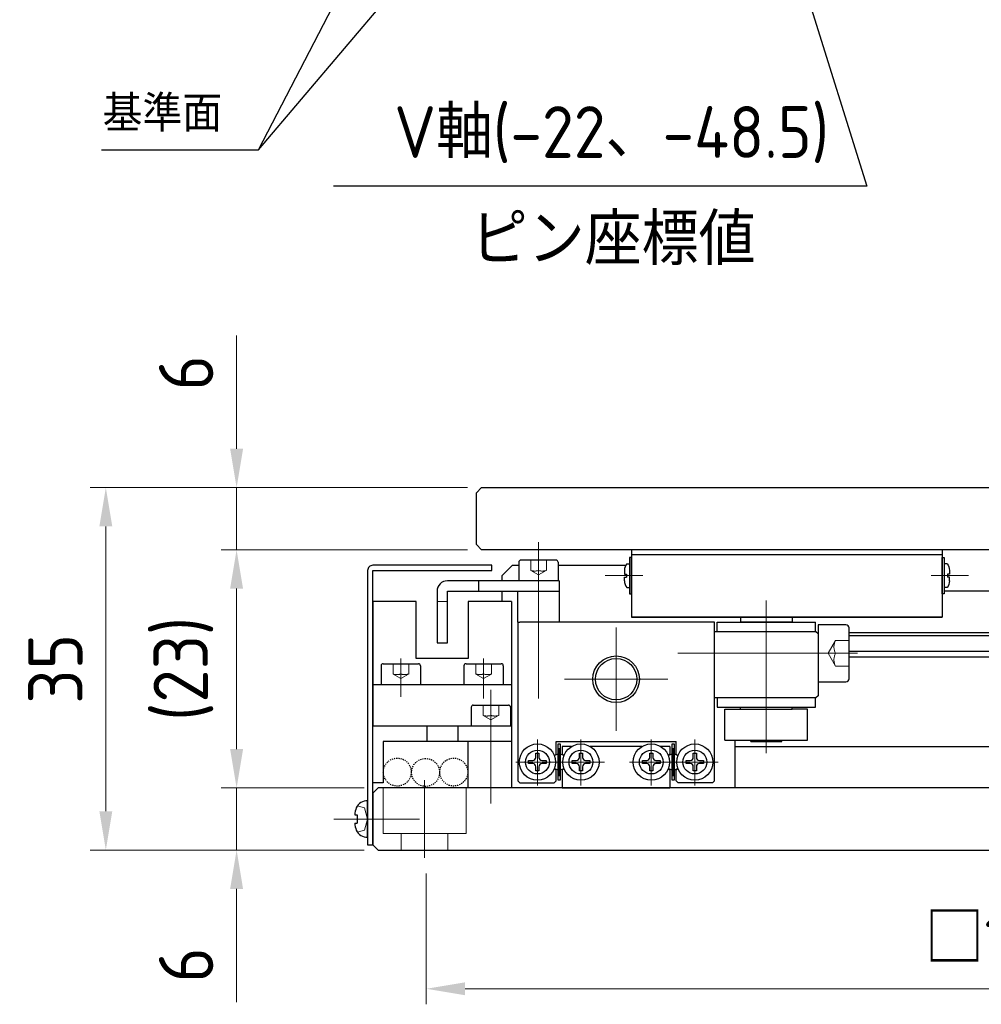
# Model space of a CAD drawing. Header units: millimetres. Extents: x 8675 to 9213, y 1906 to 2282.
# Tile 2 of 8: x 8838 to 8931, y 1906 to 2001. Entities that reach past the tile are written whole.
import ezdxf

# ---------------------------------------------------------------- set-up
doc = ezdxf.new("R2010")
doc.units = ezdxf.units.MM
doc.header["$LTSCALE"] = 0.8
for name, pattern in [('ACANSTGB', [0.354331, 0.15748, -0.03937, 0.03937, -0.03937, 0.03937, -0.03937]), ('GEN3', [6.25, 5, -1.25]), ('GEN7', [13.75, 10, -1.25, 1.25, -1.25])]:
    doc.linetypes.add(name, pattern=pattern)
doc.layers.get('0').update_dxf_attribs({"lineweight": 30})
for name, color, linetype, lineweight in [('3', 6, 'GEN3', 15), ('5', 3, 'Continuous', 15), ('6', 2, 'Continuous', 15), ('7', 4, 'GEN7', 15), ('AM_5', 3, 'Continuous', 25)]:
    doc.layers.add(name, color=color, linetype=linetype, lineweight=lineweight)
doc.styles.add('ACISOTS', font='isocp.shx', dxfattribs={"height": 1, "bigfont": 'extfont.shx'})
doc.styles.get("Standard").update_dxf_attribs({"font": 'ISOCP.SHX', "bigfont": 'EXTFONT.SHX'})
doc.dimstyles.new('AM_ISO$0', dxfattribs={"dimtxt": 3.5, "dimasz": 2.5, "dimexe": 1, "dimexo": 1, "dimgap": 1.5, "dimtad": 1, "dimdsep": 46, "dimtxsty": 'STANDARD', "dimcen": 0, "dimclrd": 256, "dimclre": 256, "dimclrt": 2, "dimadec": 0, "dimazin": 2, "dimtp": 0.1, "dimtm": 0.1, "dimtfac": 0.71, "dimtdec": 3, "dimtmove": 0, "dimatfit": 3, "dimfxl": 1, "dimlwd": -1, "dimlwe": -1, "dimarcsym": 0})
doc.dimstyles.new('GEN-ISO', dxfattribs={"dimtxt": 3.2, "dimasz": 2.5, "dimexe": 1, "dimexo": 0.5, "dimgap": 1, "dimtad": 1, "dimdec": 3, "dimdsep": 46, "dimtxsty": 'STANDARD', "dimblk1": 'OPEN', "dimblk2": 'OPEN', "dimsah": 1, "dimcen": 0, "dimclrd": 256, "dimclre": 256, "dimclrt": 2, "dimadec": 0, "dimazin": 0, "dimtp": 0.1, "dimtm": 0.1, "dimtfac": 0.71, "dimtdec": 3, "dimtmove": 0, "dimatfit": 3, "dimldrblk": 'OPEN', "dimfxl": 1, "dimtzin": 0, "dimarcsym": 0})

# ---------------------------------------------------------------- blocks, each defined once
blk = doc.blocks.new('*D320')
at = {"layer": '5', "transparency": 16777216}
for p, q in [((8858.726, 1959.536), (8858.726, 1970.461)), ((8881.043, 1955.786), (8857.226, 1955.786)), ((8858.726, 1949.786), (8858.726, 1955.786)), ((8881.043, 1949.786), (8857.226, 1949.786)), ((8858.726, 1946.036), (8858.726, 1942.286))]:
    blk.add_line(p, q, dxfattribs=at)
for points in [[(8858.101, 1959.536), (8859.351, 1959.536), (8858.726, 1955.786)], [(8858.101, 1946.036), (8859.351, 1946.036), (8858.726, 1949.786)]]:
    blk.add_solid(points, dxfattribs=at)
at = {"layer": 'DEFPOINTS', "color": 0, "transparency": 16777216}
for p in [(8882.543, 1955.786), (8858.726, 1949.786), (8882.543, 1949.786)]:
    blk.add_point(p, dxfattribs=at)
at = {"layer": '5', "color": 2, "transparency": 16777216, "insert": (8853.851, 1966.873), "char_height": 5.25, "attachment_point": 5, "rotation": 90}
blk.add_mtext('6', dxfattribs=at)
blk = doc.blocks.new('*D321')
at = {"layer": '5', "transparency": 16777216}
for p, q in [((8881.043, 1949.786), (8857.226, 1949.786)), ((8858.726, 1946.036), (8858.726, 1930.536)), ((8871.043, 1926.786), (8857.226, 1926.786))]:
    blk.add_line(p, q, dxfattribs=at)
for points in [[(8858.101, 1946.036), (8859.351, 1946.036), (8858.726, 1949.786)], [(8858.101, 1930.536), (8859.351, 1930.536), (8858.726, 1926.786)]]:
    blk.add_solid(points, dxfattribs=at)
at = {"layer": 'DEFPOINTS', "color": 0, "transparency": 16777216}
for p in [(8882.543, 1949.786), (8858.726, 1926.786), (8872.543, 1926.786)]:
    blk.add_point(p, dxfattribs=at)
at = {"layer": '5', "color": 2, "transparency": 16777216, "insert": (8853.588, 1938.286), "char_height": 5.25, "attachment_point": 5, "rotation": 90}
blk.add_mtext('(23)', dxfattribs=at)
blk = doc.blocks.new('*D322')
at = {"layer": '5', "transparency": 16777216}
for p, q in [((8858.726, 1930.536), (8858.726, 1934.286)), ((8871.043, 1926.786), (8857.226, 1926.786)), ((8858.726, 1926.786), (8858.726, 1920.786)), ((8871.043, 1920.786), (8857.226, 1920.786)), ((8858.726, 1917.036), (8858.726, 1906.111))]:
    blk.add_line(p, q, dxfattribs=at)
for points in [[(8858.101, 1930.536), (8859.351, 1930.536), (8858.726, 1926.786)], [(8858.101, 1917.036), (8859.351, 1917.036), (8858.726, 1920.786)]]:
    blk.add_solid(points, dxfattribs=at)
at = {"layer": 'DEFPOINTS', "color": 0, "transparency": 16777216}
for p in [(8872.543, 1926.786), (8858.726, 1920.786), (8872.543, 1920.786)]:
    blk.add_point(p, dxfattribs=at)
at = {"layer": '5', "color": 2, "transparency": 16777216, "insert": (8853.851, 1909.699), "char_height": 5.25, "attachment_point": 5, "rotation": 90}
blk.add_mtext('6', dxfattribs=at)
blk = doc.blocks.new('*D323')
at = {"layer": '5', "transparency": 16777216}
for p, q in [((8881.043, 1955.786), (8844.594, 1955.786)), ((8846.094, 1952.036), (8846.094, 1924.536)), ((8871.043, 1920.786), (8844.594, 1920.786))]:
    blk.add_line(p, q, dxfattribs=at)
for points in [[(8845.469, 1952.036), (8846.719, 1952.036), (8846.094, 1955.786)], [(8845.469, 1924.536), (8846.719, 1924.536), (8846.094, 1920.786)]]:
    blk.add_solid(points, dxfattribs=at)
at = {"layer": 'DEFPOINTS', "color": 0, "transparency": 16777216}
for p in [(8882.543, 1955.786), (8846.094, 1920.786), (8872.543, 1920.786)]:
    blk.add_point(p, dxfattribs=at)
at = {"layer": '5', "color": 2, "transparency": 16777216, "insert": (8841.219, 1938.286), "char_height": 5.25, "attachment_point": 5, "rotation": 90}
blk.add_mtext('35', dxfattribs=at)
blk = doc.blocks.new('*D324')
at = {"layer": '5', "transparency": 16777216}
for p, q in [((8877.043, 1918.517), (8877.043, 1905.894)), ((8987.043, 1918.536), (8987.043, 1905.894)), ((8880.793, 1907.394), (8983.293, 1907.394))]:
    blk.add_line(p, q, dxfattribs=at)
for points in [[(8880.793, 1908.019), (8880.793, 1906.769), (8877.043, 1907.394)], [(8983.293, 1908.019), (8983.293, 1906.769), (8987.043, 1907.394)]]:
    blk.add_solid(points, dxfattribs=at)
at = {"layer": 'DEFPOINTS', "color": 0, "transparency": 16777216}
for p in [(8877.043, 1920.017), (8987.043, 1920.036), (8987.043, 1907.394)]:
    blk.add_point(p, dxfattribs=at)
at = {"layer": '5', "color": 2, "transparency": 16777216, "insert": (8932.043, 1912.269), "char_height": 5.25, "attachment_point": 5}
blk.add_mtext('□110', dxfattribs=at)
blk = doc.blocks.new('mabeko sokumenn')
for p, q in [((-0.465, 1.144), (-0.2, 1.144)), ((-0.7, 0.5), (-0.7, 0.15)), ((-0.7, 0.15), (-0.497, 0.15)), ((-0.497, 0.15), (-0.497, -0.15)), ((-0.7, -0.5), (-0.7, -0.15)), ((-0.697, -0.15), (-0.497, -0.15)), ((-0.465, -1.144), (-0.2, -1.144))]:
    blk.add_line(p, q)
blk.add_lwpolyline([(-0.2, -1.75), (0, -1.75), (0, 1.75), (-0.2, 1.75)], close=True)
for centre, start, end in [((0.3, 0.5), 139.89691, 180), ((0.3, -0.5), 180, 220.10309)]:
    blk.add_arc(centre, 1, start, end)
blk = doc.blocks.new('_OPEN')
at = {"color": 0, "linetype": 'ByBlock'}
for p, q in [((-1, 0.167), (0, 0)), ((0, 0), (-1, -0.167)), ((0, 0), (-1, 0))]:
    blk.add_line(p, q, dxfattribs=at)
blk = doc.blocks.new('*S300')
at = {"layer": 'AM_5'}
for p, q in [((223.55, 1756.602), (236.006, 1771.312)), ((208.383, 1756.602), (223.55, 1756.602))]:
    blk.add_line(p, q, dxfattribs=at)
at = {"layer": 'AM_5', "linetype": 'Continuous'}
blk.add_trace([(236.357, 1771.014), (235.654, 1771.61), (238.268, 1773.983)], dxfattribs=at)
at = {"layer": 'AM_5', "color": 2, "insert": (220.05, 1758.352), "char_height": 3.5, "attachment_point": 9, "style": 'ACISOTS'}
blk.add_mtext('基準面', dxfattribs=at)
blk = doc.blocks.new('*S301')
at = {"layer": 'AM_5'}
for p, q in [((223.55, 1756.602), (236.006, 1771.312)), ((208.383, 1756.602), (223.55, 1756.602))]:
    blk.add_line(p, q, dxfattribs=at)
at = {"layer": 'AM_5', "linetype": 'Continuous'}
blk.add_trace([(236.357, 1771.014), (235.654, 1771.61), (238.268, 1773.983)], dxfattribs=at)
at = {"layer": 'AM_5', "color": 2, "insert": (220.05, 1758.352), "char_height": 3.5, "attachment_point": 9, "style": 'ACISOTS'}
blk.add_mtext('基準面', dxfattribs=at)
blk = doc.blocks.new('*S302')
at = {"layer": 'AM_5'}
for p, q in [((223.55, 1756.602), (236.006, 1771.312)), ((208.383, 1756.602), (223.55, 1756.602))]:
    blk.add_line(p, q, dxfattribs=at)
at = {"layer": 'AM_5', "linetype": 'Continuous'}
blk.add_trace([(236.357, 1771.014), (235.654, 1771.61), (238.268, 1773.983)], dxfattribs=at)
at = {"layer": 'AM_5', "color": 2, "insert": (220.05, 1758.352), "char_height": 3.5, "attachment_point": 9, "style": 'ACISOTS'}
blk.add_mtext('基準面', dxfattribs=at)
blk = doc.blocks.new('*S303')
at = {"layer": 'AM_5'}
for p, q in [((223.55, 1756.602), (232.992, 1774.835)), ((220.05, 1756.602), (223.55, 1756.602))]:
    blk.add_line(p, q, dxfattribs=at)
at = {"layer": 'AM_5', "linetype": 'Continuous'}
blk.add_trace([(233.401, 1774.623), (232.583, 1775.047), (234.602, 1777.943)], dxfattribs=at)

msp = doc.modelspace()

# ---------------------------------------------------------------- linework, layer by layer
for p, q in [((8882.385, 1955.786), (8881.885, 1955.286)), ((8882.385, 1955.786), (8981.385, 1955.786)), ((8881.885, 1950.286), (8881.885, 1955.286)), ((8882.385, 1949.786), (8881.885, 1950.286)), ((8981.385, 1949.786), (8882.385, 1949.786)), ((8896.885, 1949.786), (8896.885, 1943.286)), ((8926.885, 1949.286), (8896.885, 1949.286)), ((8926.885, 1949.786), (8926.885, 1943.286)), ((8883.385, 1948.286), (8871.885, 1948.286)), ((8883.385, 1947.786), (8883.385, 1948.286)), ((8885.385, 1948.286), (8884.385, 1947.286)), ((8885.385, 1948.286), (8885.985, 1948.286)), ((8885.985, 1948.586), (8885.985, 1946.786)), ((8889.585, 1948.786), (8886.185, 1948.786)), ((8889.785, 1948.586), (8889.785, 1946.786)), ((8889.785, 1948.286), (8896.319, 1948.286)), ((8926.885, 1948.986), (8926.885, 1943.786)), ((8871.385, 1947.786), (8871.385, 1921.286)), ((8871.885, 1921.286), (8871.885, 1947.786)), ((8871.885, 1947.786), (8883.385, 1947.786)), ((8884.385, 1946.786), (8884.385, 1947.286)), ((8889.885, 1946.786), (8879.085, 1946.786)), ((8882.085, 1946.786), (8882.085, 1945.786)), ((8889.885, 1946.786), (8889.885, 1945.786)), ((8878.085, 1945.786), (8878.085, 1940.786)), ((8879.085, 1940.786), (8879.085, 1945.786)), ((8879.085, 1945.786), (8885.885, 1945.786)), ((8884.385, 1944.786), (8884.385, 1945.786)), ((8885.885, 1945.786), (8886.635, 1945.786)), ((8885.885, 1942.786), (8885.885, 1945.786)), ((8885.885, 1945.786), (8889.885, 1945.786)), ((8889.885, 1945.786), (8889.885, 1942.786)), ((8936.685, 1945.786), (8927.085, 1945.786)), ((8885.285, 1944.786), (8885.285, 1932.786)), ((8926.885, 1944.286), (8926.885, 1943.786)), ((8885.885, 1942.786), (8885.885, 1927.486)), ((8885.885, 1942.786), (8885.885, 1937.286)), ((8885.885, 1942.786), (8886.085, 1942.786)), ((8904.885, 1942.786), (8886.085, 1942.786)), ((8926.885, 1943.286), (8896.885, 1943.286)), ((8896.885, 1943.286), (8926.885, 1943.286)), ((8904.885, 1927.486), (8904.885, 1942.786)), ((8905.135, 1942.786), (8914.635, 1942.786)), ((8905.135, 1941.886), (8905.135, 1942.786)), ((8907.385, 1943.286), (8907.385, 1942.786)), ((8912.385, 1942.786), (8907.385, 1942.786)), ((8912.385, 1943.286), (8912.385, 1942.786)), ((8914.635, 1941.886), (8914.635, 1942.786)), ((8914.885, 1942.536), (8914.885, 1937.036)), ((8917.585, 1942.536), (8914.885, 1942.536)), ((8904.885, 1941.886), (8914.685, 1941.886)), ((8914.685, 1941.886), (8914.885, 1941.686)), ((8914.885, 1941.686), (8914.885, 1935.686)), ((8917.885, 1937.336), (8917.885, 1942.236)), ((8917.885, 1941.786), (8945.885, 1941.786)), ((8878.085, 1940.786), (8879.085, 1940.786)), ((8945.885, 1941.486), (8917.885, 1941.486)), ((8917.885, 1939.986), (8945.885, 1939.986)), ((8872.885, 1938.786), (8876.285, 1938.786)), ((8880.885, 1938.786), (8884.285, 1938.786)), ((8945.885, 1939.406), (8917.885, 1939.406)), ((8872.685, 1938.586), (8872.685, 1936.786)), ((8876.485, 1938.586), (8876.485, 1936.786)), ((8880.685, 1938.586), (8880.685, 1936.786)), ((8884.485, 1938.586), (8884.485, 1936.786)), ((8914.885, 1937.036), (8917.585, 1937.036)), ((8914.685, 1935.486), (8904.885, 1935.486)), ((8905.135, 1935.486), (8905.135, 1934.586)), ((8914.635, 1934.586), (8914.635, 1935.486)), ((8914.885, 1935.686), (8914.685, 1935.486)), ((8881.385, 1934.586), (8881.385, 1932.786)), ((8881.585, 1934.786), (8884.985, 1934.786)), ((8885.185, 1934.586), (8885.185, 1932.786)), ((8905.135, 1934.586), (8914.635, 1934.586)), ((8905.885, 1934.386), (8912.385, 1934.386)), ((8905.885, 1931.386), (8905.885, 1934.386)), ((8907.385, 1934.586), (8912.385, 1934.586)), ((8907.385, 1934.386), (8907.385, 1934.586)), ((8912.385, 1934.386), (8912.385, 1934.586)), ((8913.885, 1934.386), (8912.385, 1934.386)), ((8913.885, 1931.386), (8913.885, 1934.386)), ((8871.885, 1932.786), (8885.285, 1932.786)), ((8871.885, 1927.286), (8871.885, 1932.786)), ((8871.885, 1932.786), (8885.285, 1932.786)), ((8885.285, 1932.786), (8885.285, 1926.786)), ((8885.278, 1931.286), (8872.885, 1931.286)), ((8872.885, 1931.286), (8872.885, 1927.286)), ((8881.085, 1926.786), (8881.085, 1931.286)), ((8889.585, 1930.058), (8889.585, 1931.286)), ((8889.585, 1931.286), (8901.185, 1931.286)), ((8889.785, 1927.536), (8889.785, 1931.036)), ((8889.785, 1931.036), (8889.985, 1931.036)), ((8889.985, 1931.036), (8889.985, 1927.536)), ((8900.785, 1927.536), (8900.785, 1931.036)), ((8900.785, 1931.036), (8900.985, 1931.036)), ((8900.985, 1931.036), (8900.985, 1927.536)), ((8901.185, 1930.058), (8901.185, 1931.286)), ((8905.885, 1931.386), (8913.885, 1931.386)), ((8906.885, 1930.786), (8906.885, 1931.386)), ((8908.385, 1931.286), (8908.385, 1931.386)), ((8908.385, 1931.286), (8911.385, 1931.286)), ((8911.385, 1931.286), (8911.385, 1931.386)), ((8887.635, 1930.136), (8887.785, 1930.136)), ((8887.635, 1929.734), (8887.635, 1930.136)), ((8887.635, 1930.136), (8887.785, 1930.136)), ((8887.635, 1929.734), (8887.635, 1930.136)), ((8887.635, 1930.136), (8887.785, 1930.136)), ((8887.635, 1929.734), (8887.635, 1930.136)), ((8887.635, 1930.136), (8887.785, 1930.136)), ((8887.635, 1929.734), (8887.635, 1930.136)), ((8887.785, 1930.136), (8887.933, 1930.136)), ((8887.785, 1930.136), (8887.933, 1930.136)), ((8887.785, 1930.136), (8887.933, 1930.136)), ((8887.785, 1930.136), (8887.933, 1930.136)), ((8887.933, 1930.136), (8887.933, 1929.736)), ((8887.933, 1930.136), (8887.933, 1929.736)), ((8887.933, 1930.136), (8887.933, 1929.736)), ((8887.933, 1930.136), (8887.933, 1929.736)), ((8890.185, 1930.786), (8890.185, 1930.072)), ((8891.084, 1930.786), (8890.185, 1930.786)), ((8891.835, 1930.136), (8891.985, 1930.136)), ((8891.835, 1929.734), (8891.835, 1930.136)), ((8891.835, 1930.136), (8891.985, 1930.136)), ((8891.835, 1929.734), (8891.835, 1930.136)), ((8891.835, 1930.136), (8891.985, 1930.136)), ((8891.835, 1929.734), (8891.835, 1930.136)), ((8891.835, 1930.136), (8891.985, 1930.136)), ((8891.835, 1929.734), (8891.835, 1930.136)), ((8891.985, 1930.136), (8892.133, 1930.136)), ((8891.985, 1930.136), (8892.133, 1930.136)), ((8891.985, 1930.136), (8892.133, 1930.136)), ((8891.985, 1930.136), (8892.133, 1930.136)), ((8892.133, 1930.136), (8892.133, 1929.736)), ((8892.133, 1930.136), (8892.133, 1929.736)), ((8892.133, 1930.136), (8892.133, 1929.736)), ((8892.133, 1930.136), (8892.133, 1929.736)), ((8897.884, 1930.786), (8892.886, 1930.786)), ((8898.635, 1930.136), (8898.785, 1930.136)), ((8898.635, 1929.734), (8898.635, 1930.136)), ((8898.635, 1930.136), (8898.785, 1930.136)), ((8898.635, 1929.734), (8898.635, 1930.136)), ((8898.635, 1930.136), (8898.785, 1930.136)), ((8898.635, 1929.734), (8898.635, 1930.136)), ((8898.635, 1930.136), (8898.785, 1930.136)), ((8898.635, 1929.734), (8898.635, 1930.136)), ((8898.785, 1930.136), (8898.933, 1930.136)), ((8898.785, 1930.136), (8898.933, 1930.136)), ((8898.785, 1930.136), (8898.933, 1930.136)), ((8898.785, 1930.136), (8898.933, 1930.136)), ((8898.933, 1930.136), (8898.933, 1929.736)), ((8898.933, 1930.136), (8898.933, 1929.736)), ((8898.933, 1930.136), (8898.933, 1929.736)), ((8898.933, 1930.136), (8898.933, 1929.736)), ((8900.585, 1930.786), (8899.686, 1930.786)), ((8900.585, 1930.786), (8900.585, 1930.072)), ((8902.835, 1930.136), (8902.985, 1930.136)), ((8902.835, 1929.734), (8902.835, 1930.136)), ((8902.835, 1930.136), (8902.985, 1930.136)), ((8902.835, 1929.734), (8902.835, 1930.136)), ((8902.835, 1930.136), (8902.985, 1930.136)), ((8902.835, 1929.734), (8902.835, 1930.136)), ((8902.835, 1930.136), (8902.985, 1930.136)), ((8902.835, 1929.734), (8902.835, 1930.136)), ((8902.985, 1930.136), (8903.133, 1930.136)), ((8902.985, 1930.136), (8903.133, 1930.136)), ((8902.985, 1930.136), (8903.133, 1930.136)), ((8902.985, 1930.136), (8903.133, 1930.136)), ((8903.133, 1930.136), (8903.133, 1929.736)), ((8903.133, 1930.136), (8903.133, 1929.736)), ((8903.133, 1930.136), (8903.133, 1929.736)), ((8903.133, 1930.136), (8903.133, 1929.736)), ((8906.885, 1930.786), (8956.885, 1930.786)), ((8906.885, 1926.786), (8906.885, 1930.786)), ((8886.935, 1929.286), (8886.935, 1929.434)), ((8886.935, 1929.434), (8887.335, 1929.434)), ((8886.935, 1929.286), (8886.935, 1929.434)), ((8886.935, 1929.434), (8887.335, 1929.434)), ((8886.935, 1929.286), (8886.935, 1929.434)), ((8886.935, 1929.434), (8887.335, 1929.434)), ((8886.935, 1929.286), (8886.935, 1929.434)), ((8886.935, 1929.434), (8887.335, 1929.434)), ((8886.935, 1929.136), (8886.935, 1929.286)), ((8886.935, 1929.136), (8886.935, 1929.286)), ((8886.935, 1929.136), (8886.935, 1929.286)), ((8886.935, 1929.136), (8886.935, 1929.286)), ((8887.336, 1929.136), (8886.935, 1929.136)), ((8887.336, 1929.136), (8886.935, 1929.136)), ((8887.336, 1929.136), (8886.935, 1929.136)), ((8887.336, 1929.136), (8886.935, 1929.136)), ((8888.233, 1929.436), (8888.635, 1929.436)), ((8888.233, 1929.436), (8888.635, 1929.436)), ((8888.233, 1929.436), (8888.635, 1929.436)), ((8888.233, 1929.436), (8888.635, 1929.436)), ((8888.635, 1929.138), (8888.235, 1929.138)), ((8888.635, 1929.138), (8888.235, 1929.138)), ((8888.635, 1929.138), (8888.235, 1929.138)), ((8888.635, 1929.138), (8888.235, 1929.138)), ((8888.635, 1929.436), (8888.635, 1929.286)), ((8888.635, 1929.436), (8888.635, 1929.286)), ((8888.635, 1929.436), (8888.635, 1929.286)), ((8888.635, 1929.436), (8888.635, 1929.286)), ((8888.635, 1929.286), (8888.635, 1929.138)), ((8888.635, 1929.286), (8888.635, 1929.138)), ((8888.635, 1929.286), (8888.635, 1929.138)), ((8888.635, 1929.286), (8888.635, 1929.138)), ((8889.585, 1930.058), (8889.424, 1929.898)), ((8890.185, 1930.072), (8890.349, 1929.908)), ((8891.135, 1929.286), (8891.135, 1929.434)), ((8891.135, 1929.434), (8891.535, 1929.434)), ((8891.135, 1929.286), (8891.135, 1929.434)), ((8891.135, 1929.434), (8891.535, 1929.434)), ((8891.135, 1929.286), (8891.135, 1929.434)), ((8891.135, 1929.434), (8891.535, 1929.434)), ((8891.135, 1929.286), (8891.135, 1929.434)), ((8891.135, 1929.434), (8891.535, 1929.434)), ((8891.135, 1929.136), (8891.135, 1929.286)), ((8891.135, 1929.136), (8891.135, 1929.286)), ((8891.135, 1929.136), (8891.135, 1929.286)), ((8891.135, 1929.136), (8891.135, 1929.286)), ((8891.536, 1929.136), (8891.135, 1929.136)), ((8891.536, 1929.136), (8891.135, 1929.136)), ((8891.536, 1929.136), (8891.135, 1929.136)), ((8891.536, 1929.136), (8891.135, 1929.136)), ((8892.433, 1929.436), (8892.835, 1929.436)), ((8892.433, 1929.436), (8892.835, 1929.436)), ((8892.433, 1929.436), (8892.835, 1929.436)), ((8892.433, 1929.436), (8892.835, 1929.436)), ((8892.835, 1929.138), (8892.435, 1929.138)), ((8892.835, 1929.138), (8892.435, 1929.138)), ((8892.835, 1929.138), (8892.435, 1929.138)), ((8892.835, 1929.138), (8892.435, 1929.138)), ((8892.835, 1929.436), (8892.835, 1929.286)), ((8892.835, 1929.436), (8892.835, 1929.286)), ((8892.835, 1929.436), (8892.835, 1929.286)), ((8892.835, 1929.436), (8892.835, 1929.286)), ((8892.835, 1929.286), (8892.835, 1929.138)), ((8892.835, 1929.286), (8892.835, 1929.138)), ((8892.835, 1929.286), (8892.835, 1929.138)), ((8892.835, 1929.286), (8892.835, 1929.138)), ((8897.935, 1929.286), (8897.935, 1929.434)), ((8897.935, 1929.434), (8898.335, 1929.434)), ((8897.935, 1929.286), (8897.935, 1929.434)), ((8897.935, 1929.434), (8898.335, 1929.434)), ((8897.935, 1929.286), (8897.935, 1929.434)), ((8897.935, 1929.434), (8898.335, 1929.434)), ((8897.935, 1929.286), (8897.935, 1929.434)), ((8897.935, 1929.434), (8898.335, 1929.434)), ((8897.935, 1929.136), (8897.935, 1929.286)), ((8897.935, 1929.136), (8897.935, 1929.286)), ((8897.935, 1929.136), (8897.935, 1929.286)), ((8897.935, 1929.136), (8897.935, 1929.286)), ((8898.336, 1929.136), (8897.935, 1929.136)), ((8898.336, 1929.136), (8897.935, 1929.136)), ((8898.336, 1929.136), (8897.935, 1929.136)), ((8898.336, 1929.136), (8897.935, 1929.136)), ((8899.233, 1929.436), (8899.635, 1929.436)), ((8899.233, 1929.436), (8899.635, 1929.436)), ((8899.233, 1929.436), (8899.635, 1929.436)), ((8899.233, 1929.436), (8899.635, 1929.436)), ((8899.635, 1929.138), (8899.235, 1929.138)), ((8899.635, 1929.138), (8899.235, 1929.138)), ((8899.635, 1929.138), (8899.235, 1929.138)), ((8899.635, 1929.138), (8899.235, 1929.138)), ((8899.635, 1929.436), (8899.635, 1929.286)), ((8899.635, 1929.436), (8899.635, 1929.286)), ((8899.635, 1929.436), (8899.635, 1929.286)), ((8899.635, 1929.436), (8899.635, 1929.286)), ((8899.635, 1929.286), (8899.635, 1929.138)), ((8899.635, 1929.286), (8899.635, 1929.138)), ((8899.635, 1929.286), (8899.635, 1929.138)), ((8899.635, 1929.286), (8899.635, 1929.138)), ((8900.585, 1930.072), (8900.421, 1929.908)), ((8901.185, 1930.058), (8901.345, 1929.898)), ((8902.135, 1929.286), (8902.135, 1929.434)), ((8902.135, 1929.434), (8902.535, 1929.434)), ((8902.135, 1929.286), (8902.135, 1929.434)), ((8902.135, 1929.434), (8902.535, 1929.434)), ((8902.135, 1929.286), (8902.135, 1929.434)), ((8902.135, 1929.434), (8902.535, 1929.434)), ((8902.135, 1929.286), (8902.135, 1929.434)), ((8902.135, 1929.434), (8902.535, 1929.434)), ((8902.135, 1929.136), (8902.135, 1929.286)), ((8902.135, 1929.136), (8902.135, 1929.286)), ((8902.135, 1929.136), (8902.135, 1929.286)), ((8902.135, 1929.136), (8902.135, 1929.286)), ((8902.536, 1929.136), (8902.135, 1929.136)), ((8902.536, 1929.136), (8902.135, 1929.136)), ((8902.536, 1929.136), (8902.135, 1929.136)), ((8902.536, 1929.136), (8902.135, 1929.136)), ((8903.433, 1929.436), (8903.835, 1929.436)), ((8903.433, 1929.436), (8903.835, 1929.436)), ((8903.433, 1929.436), (8903.835, 1929.436)), ((8903.433, 1929.436), (8903.835, 1929.436)), ((8903.835, 1929.138), (8903.435, 1929.138)), ((8903.835, 1929.138), (8903.435, 1929.138)), ((8903.835, 1929.138), (8903.435, 1929.138)), ((8903.835, 1929.138), (8903.435, 1929.138)), ((8903.835, 1929.436), (8903.835, 1929.286)), ((8903.835, 1929.436), (8903.835, 1929.286)), ((8903.835, 1929.436), (8903.835, 1929.286)), ((8903.835, 1929.436), (8903.835, 1929.286)), ((8903.835, 1929.286), (8903.835, 1929.138)), ((8903.835, 1929.286), (8903.835, 1929.138)), ((8903.835, 1929.286), (8903.835, 1929.138)), ((8903.835, 1929.286), (8903.835, 1929.138)), ((8887.636, 1928.436), (8887.636, 1928.836)), ((8887.636, 1928.436), (8887.636, 1928.836)), ((8887.636, 1928.436), (8887.636, 1928.836)), ((8887.636, 1928.436), (8887.636, 1928.836)), ((8887.785, 1928.436), (8887.636, 1928.436)), ((8887.785, 1928.436), (8887.636, 1928.436)), ((8887.785, 1928.436), (8887.636, 1928.436)), ((8887.785, 1928.436), (8887.636, 1928.436)), ((8887.935, 1928.436), (8887.785, 1928.436)), ((8887.935, 1928.436), (8887.785, 1928.436)), ((8887.935, 1928.436), (8887.785, 1928.436)), ((8887.935, 1928.436), (8887.785, 1928.436)), ((8887.935, 1928.838), (8887.935, 1928.436)), ((8887.935, 1928.838), (8887.935, 1928.436)), ((8887.935, 1928.838), (8887.935, 1928.436)), ((8887.935, 1928.838), (8887.935, 1928.436)), ((8889.424, 1928.674), (8889.585, 1928.514)), ((8889.585, 1927.486), (8889.585, 1928.514)), ((8890.349, 1928.664), (8890.185, 1928.5)), ((8890.185, 1928.5), (8890.185, 1926.786)), ((8891.836, 1928.436), (8891.836, 1928.836)), ((8891.836, 1928.436), (8891.836, 1928.836)), ((8891.836, 1928.436), (8891.836, 1928.836)), ((8891.836, 1928.436), (8891.836, 1928.836)), ((8891.985, 1928.436), (8891.836, 1928.436)), ((8891.985, 1928.436), (8891.836, 1928.436)), ((8891.985, 1928.436), (8891.836, 1928.436)), ((8891.985, 1928.436), (8891.836, 1928.436)), ((8892.135, 1928.436), (8891.985, 1928.436)), ((8892.135, 1928.436), (8891.985, 1928.436)), ((8892.135, 1928.436), (8891.985, 1928.436)), ((8892.135, 1928.436), (8891.985, 1928.436)), ((8892.135, 1928.838), (8892.135, 1928.436)), ((8892.135, 1928.838), (8892.135, 1928.436)), ((8892.135, 1928.838), (8892.135, 1928.436)), ((8892.135, 1928.838), (8892.135, 1928.436)), ((8898.636, 1928.436), (8898.636, 1928.836)), ((8898.636, 1928.436), (8898.636, 1928.836)), ((8898.636, 1928.436), (8898.636, 1928.836)), ((8898.636, 1928.436), (8898.636, 1928.836)), ((8898.785, 1928.436), (8898.636, 1928.436)), ((8898.785, 1928.436), (8898.636, 1928.436)), ((8898.785, 1928.436), (8898.636, 1928.436)), ((8898.785, 1928.436), (8898.636, 1928.436)), ((8898.935, 1928.436), (8898.785, 1928.436)), ((8898.935, 1928.436), (8898.785, 1928.436)), ((8898.935, 1928.436), (8898.785, 1928.436)), ((8898.935, 1928.436), (8898.785, 1928.436)), ((8898.935, 1928.838), (8898.935, 1928.436)), ((8898.935, 1928.838), (8898.935, 1928.436)), ((8898.935, 1928.838), (8898.935, 1928.436)), ((8898.935, 1928.838), (8898.935, 1928.436)), ((8900.421, 1928.664), (8900.585, 1928.5)), ((8900.585, 1928.5), (8900.585, 1926.786)), ((8901.345, 1928.674), (8901.185, 1928.514)), ((8901.185, 1927.486), (8901.185, 1928.514)), ((8902.836, 1928.436), (8902.836, 1928.836)), ((8902.836, 1928.436), (8902.836, 1928.836)), ((8902.836, 1928.436), (8902.836, 1928.836)), ((8902.836, 1928.436), (8902.836, 1928.836)), ((8902.985, 1928.436), (8902.836, 1928.436)), ((8902.985, 1928.436), (8902.836, 1928.436)), ((8902.985, 1928.436), (8902.836, 1928.436)), ((8902.985, 1928.436), (8902.836, 1928.436)), ((8903.135, 1928.436), (8902.985, 1928.436)), ((8903.135, 1928.436), (8902.985, 1928.436)), ((8903.135, 1928.436), (8902.985, 1928.436)), ((8903.135, 1928.436), (8902.985, 1928.436)), ((8903.135, 1928.838), (8903.135, 1928.436)), ((8903.135, 1928.838), (8903.135, 1928.436)), ((8903.135, 1928.838), (8903.135, 1928.436)), ((8903.135, 1928.838), (8903.135, 1928.436)), ((8872.885, 1927.286), (8871.885, 1927.286)), ((8885.885, 1927.486), (8886.085, 1927.286)), ((8885.885, 1927.486), (8886.085, 1927.286)), ((8886.085, 1927.286), (8889.385, 1927.286)), ((8888.686, 1927.286), (8889.385, 1927.286)), ((8889.385, 1927.286), (8889.585, 1927.486)), ((8889.985, 1927.536), (8889.785, 1927.536)), ((8900.985, 1927.536), (8900.785, 1927.536)), ((8901.185, 1927.486), (8901.385, 1927.286)), ((8904.685, 1927.286), (8901.385, 1927.286)), ((8904.685, 1927.286), (8903.886, 1927.286)), ((8904.685, 1927.286), (8904.885, 1927.486)), ((8904.685, 1927.286), (8904.885, 1927.486)), ((8872.385, 1926.786), (8871.885, 1926.286)), ((8871.885, 1926.286), (8871.885, 1921.286)), ((8991.385, 1926.786), (8872.385, 1926.786)), ((8885.285, 1926.786), (8881.085, 1926.786)), ((8885.285, 1926.786), (8881.085, 1926.786)), ((8890.185, 1926.786), (8900.585, 1926.786)), ((8956.885, 1926.786), (8906.885, 1926.786)), ((8871.385, 1922.036), (8871.385, 1925.536)), ((8870.132, 1924.186), (8870.384, 1924.186)), ((8870.384, 1924.186), (8870.384, 1923.386)), ((8870.132, 1923.386), (8870.384, 1923.386)), ((8871.385, 1921.286), (8871.885, 1921.286)), ((8871.885, 1921.286), (8872.385, 1920.786)), ((8872.385, 1920.786), (8991.385, 1920.786))]:
    msp.add_line(p, q)
at = {"color": 7}
for p, q in [((8871.885, 1944.786), (8871.885, 1932.786)), ((8876.085, 1944.786), (8871.885, 1944.786)), ((8876.085, 1939.286), (8876.085, 1944.786)), ((8885.285, 1944.786), (8881.085, 1944.786)), ((8881.085, 1944.786), (8881.085, 1939.286)), ((8881.085, 1939.286), (8876.085, 1939.286)), ((8871.885, 1936.786), (8885.285, 1936.786))]:
    msp.add_line(p, q, dxfattribs=at)
at = {"ltscale": 3}
for p, q in [((8877.085, 1932.786), (8877.085, 1931.286)), ((8880.085, 1932.786), (8880.085, 1931.286))]:
    msp.add_line(p, q, dxfattribs=at)
for centre, radius in [((8895.385, 1937.286), 2.25), ((8895.385, 1937.286), 2), ((8887.785, 1929.286), 1.75), ((8891.985, 1929.286), 1.75), ((8898.785, 1929.286), 1.75), ((8902.985, 1929.286), 1.75), ((8887.785, 1929.286), 1.15), ((8891.985, 1929.286), 1.15), ((8898.785, 1929.286), 1.15), ((8902.985, 1929.286), 1.15)]:
    msp.add_circle(centre, radius)
at = {"color": 3, "linetype": 'ACANSTGB'}
for centre in [(8874.249, 1928.315), (8876.979, 1928.283), (8879.702, 1928.319)]:
    msp.add_circle(centre, 1.35, dxfattribs=at)
for centre, radius, start, end in [((8871.885, 1947.786), 0.5, 90.00008, 180.00008), ((8886.185, 1948.586), 0.2, 90, 180), ((8889.585, 1948.586), 0.2, 0, 90), ((8879.085, 1945.786), 1, 90, 180), ((8917.585, 1942.236), 0.3, 0, 90), ((8872.885, 1938.586), 0.2, 90, 180), ((8876.285, 1938.586), 0.2, 0, 90), ((8880.885, 1938.586), 0.2, 90, 180), ((8884.285, 1938.586), 0.2, 0, 90), ((8917.585, 1937.336), 0.3, 270, 0), ((8881.585, 1934.586), 0.2, 90, 180), ((8884.985, 1934.586), 0.2, 0, 90), ((8887.335, 1929.734), 0.3, 270, 0), ((8887.335, 1929.734), 0.3, 270, 0), ((8887.335, 1929.734), 0.3, 270, 0), ((8887.335, 1929.734), 0.3, 270, 0), ((8887.336, 1928.836), 0.3, 0, 90), ((8887.336, 1928.836), 0.3, 0, 90), ((8887.336, 1928.836), 0.3, 0, 90), ((8887.336, 1928.836), 0.3, 0, 90), ((8888.233, 1929.736), 0.3, 180, 270), ((8888.233, 1929.736), 0.3, 180, 270), ((8888.233, 1929.736), 0.3, 180, 270), ((8888.233, 1929.736), 0.3, 180, 270), ((8888.235, 1928.838), 0.3, 90, 180), ((8888.235, 1928.838), 0.3, 90, 180), ((8888.235, 1928.838), 0.3, 90, 180), ((8888.235, 1928.838), 0.3, 90, 180), ((8889.885, 1929.286), 0.75, 97.66226, 127.32599), ((8889.885, 1929.286), 0.75, 52.67401, 82.33774), ((8891.535, 1929.734), 0.3, 270, 0), ((8891.535, 1929.734), 0.3, 270, 0), ((8891.535, 1929.734), 0.3, 270, 0), ((8891.535, 1929.734), 0.3, 270, 0), ((8891.536, 1928.836), 0.3, 0, 90), ((8891.536, 1928.836), 0.3, 0, 90), ((8891.536, 1928.836), 0.3, 0, 90), ((8891.536, 1928.836), 0.3, 0, 90), ((8892.433, 1929.736), 0.3, 180, 270), ((8892.433, 1929.736), 0.3, 180, 270), ((8892.433, 1929.736), 0.3, 180, 270), ((8892.433, 1929.736), 0.3, 180, 270), ((8892.435, 1928.838), 0.3, 90, 180), ((8892.435, 1928.838), 0.3, 90, 180), ((8892.435, 1928.838), 0.3, 90, 180), ((8892.435, 1928.838), 0.3, 90, 180), ((8898.335, 1929.734), 0.3, 270, 0), ((8898.335, 1929.734), 0.3, 270, 0), ((8898.335, 1929.734), 0.3, 270, 0), ((8898.335, 1929.734), 0.3, 270, 0), ((8898.336, 1928.836), 0.3, 0, 90), ((8898.336, 1928.836), 0.3, 0, 90), ((8898.336, 1928.836), 0.3, 0, 90), ((8898.336, 1928.836), 0.3, 0, 90), ((8899.233, 1929.736), 0.3, 180, 270), ((8899.233, 1929.736), 0.3, 180, 270), ((8899.233, 1929.736), 0.3, 180, 270), ((8899.233, 1929.736), 0.3, 180, 270), ((8899.235, 1928.838), 0.3, 90, 180), ((8899.235, 1928.838), 0.3, 90, 180), ((8899.235, 1928.838), 0.3, 90, 180), ((8899.235, 1928.838), 0.3, 90, 180), ((8900.885, 1929.286), 0.75, 97.66226, 127.32599), ((8900.885, 1929.286), 0.75, 52.67401, 82.33774), ((8902.535, 1929.734), 0.3, 270, 0), ((8902.535, 1929.734), 0.3, 270, 0), ((8902.535, 1929.734), 0.3, 270, 0), ((8902.535, 1929.734), 0.3, 270, 0), ((8902.536, 1928.836), 0.3, 0, 90), ((8902.536, 1928.836), 0.3, 0, 90), ((8902.536, 1928.836), 0.3, 0, 90), ((8902.536, 1928.836), 0.3, 0, 90), ((8903.433, 1929.736), 0.3, 180, 270), ((8903.433, 1929.736), 0.3, 180, 270), ((8903.433, 1929.736), 0.3, 180, 270), ((8903.433, 1929.736), 0.3, 180, 270), ((8903.435, 1928.838), 0.3, 90, 180), ((8903.435, 1928.838), 0.3, 90, 180), ((8903.435, 1928.838), 0.3, 90, 180), ((8903.435, 1928.838), 0.3, 90, 180), ((8889.885, 1929.286), 0.75, 232.67401, 262.33774), ((8889.885, 1929.286), 0.75, 277.66226, 307.32599), ((8900.885, 1929.286), 0.75, 232.67401, 262.33774), ((8900.885, 1929.286), 0.75, 277.66226, 307.32599), ((8871.313, 1924.395), 1.143, 86.40481, 155.07357), ((8873.765, 1923.786), 3.655, 162.6348, 173.71721), ((8873.765, 1923.786), 3.655, 186.28279, 197.3652), ((8871.313, 1923.177), 1.143, 204.92643, 273.59519)]:
    msp.add_arc(centre, radius, start, end)
at = {"layer": '3', "ltscale": 3}
for p, q in [((8887.135, 1948.786), (8887.135, 1947.786)), ((8887.885, 1948.786), (8887.885, 1947.786)), ((8888.655, 1948.786), (8888.655, 1947.786)), ((8887.135, 1947.786), (8887.885, 1947.353)), ((8888.635, 1947.786), (8887.885, 1947.353)), ((8878.085, 1944.786), (8879.085, 1944.786)), ((8873.835, 1938.786), (8873.835, 1937.786)), ((8874.585, 1938.786), (8874.585, 1937.786)), ((8875.355, 1938.786), (8875.355, 1937.786)), ((8881.835, 1938.786), (8881.835, 1937.786)), ((8882.585, 1938.786), (8882.585, 1937.786)), ((8883.355, 1938.786), (8883.355, 1937.786)), ((8873.835, 1937.786), (8874.585, 1937.353)), ((8875.335, 1937.786), (8874.585, 1937.353)), ((8881.835, 1937.786), (8882.585, 1937.353)), ((8883.335, 1937.786), (8882.585, 1937.353)), ((8882.535, 1934.786), (8882.535, 1933.786)), ((8883.285, 1934.786), (8883.285, 1933.786)), ((8884.055, 1934.786), (8884.055, 1933.786)), ((8882.535, 1933.786), (8883.285, 1933.353)), ((8884.035, 1933.786), (8883.285, 1933.353)), ((8872.885, 1922.386), (8872.885, 1926.786)), ((8880.885, 1926.786), (8880.885, 1922.386)), ((8870.384, 1925.061), (8871.094, 1924.871)), ((8871.385, 1923.786), (8871.094, 1924.871)), ((8871.385, 1923.786), (8871.094, 1922.701)), ((8870.384, 1922.511), (8871.094, 1922.701)), ((8880.885, 1922.386), (8872.885, 1922.386)), ((8874.635, 1920.786), (8874.635, 1922.386)), ((8879.135, 1920.786), (8879.135, 1922.386))]:
    msp.add_line(p, q, dxfattribs=at)
at = {"layer": '3', "ltscale": 2}
for p, q in [((8916.585, 1941.036), (8915.863, 1939.786)), ((8917.885, 1941.036), (8916.585, 1941.036)), ((8916.585, 1938.536), (8915.863, 1939.786)), ((8916.585, 1939.786), (8917.885, 1939.786)), ((8917.885, 1938.536), (8916.585, 1938.536))]:
    msp.add_line(p, q, dxfattribs=at)
at = {"layer": '3', "ltscale": 3}
for centre in [(8887.51, 1949.03), (8888.26, 1949.03), (8874.21, 1939.03), (8874.96, 1939.03), (8882.21, 1939.03), (8882.96, 1939.03), (8882.91, 1935.03), (8883.66, 1935.03)]:
    msp.add_arc(centre, 1.299, 253.22582, 286.77418, dxfattribs=at)
at = {"layer": '3', "ltscale": 2}
for centre in [(8917.725, 1940.411), (8917.725, 1939.161)]:
    msp.add_arc(centre, 1.3, 151.26435, 208.73565, dxfattribs=at)
at = {"layer": '7', "ltscale": 5, "extrusion": (-1, 1.518e-13, 0)}
msp.add_line((8887.885, 1935.412), (8887.885, 1950.535), dxfattribs=at)
at = {"layer": '7', "ltscale": 5}
for p, q in [((8897.964, 1947.286), (8894.337, 1947.286)), ((8925.805, 1947.286), (8929.433, 1947.286)), ((8909.885, 1930.129), (8909.885, 1944.879)), ((8895.385, 1942.286), (8895.385, 1932.286)), ((8918.701, 1939.786), (8901.331, 1939.786)), ((8874.585, 1935.586), (8874.585, 1939.286)), ((8882.585, 1935.434), (8882.585, 1939.286)), ((8890.385, 1937.286), (8900.385, 1937.286)), ((8900.385, 1937.286), (8890.385, 1937.286)), ((8883.285, 1936.265), (8883.285, 1925.286)), ((8883.285, 1931.434), (8883.285, 1935.286)), ((8887.785, 1931.472), (8887.785, 1927.035)), ((8891.985, 1931.472), (8891.985, 1927.035)), ((8898.785, 1931.472), (8898.785, 1927.035)), ((8902.985, 1931.472), (8902.985, 1927.035)), ((8889.885, 1929.286), (8889.885, 1930.636)), ((8889.885, 1929.286), (8889.885, 1930.636)), ((8900.885, 1929.286), (8900.885, 1930.636)), ((8900.885, 1929.286), (8900.885, 1930.636)), ((8890.048, 1929.286), (8885.685, 1929.286)), ((8889.885, 1929.286), (8889.885, 1927.936)), ((8889.885, 1929.286), (8889.885, 1927.936)), ((8894.248, 1929.286), (8889.885, 1929.286)), ((8905.248, 1929.286), (8896.685, 1929.286)), ((8900.885, 1929.286), (8900.885, 1927.936)), ((8900.885, 1929.286), (8900.885, 1927.936)), ((8876.885, 1920.036), (8876.885, 1927.536)), ((8868.132, 1923.786), (8876.385, 1923.786)), ((8872.385, 1923.786), (8870.885, 1923.786))]:
    msp.add_line(p, q, dxfattribs=at)

# ---------------------------------------------------------------- block references
msp.add_blockref('mabeko sokumenn', (8896.885, 1947.286))
at = {"xscale": -1, "rotation": 359.9999999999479}
msp.add_blockref('mabeko sokumenn', (8926.885, 1947.286), dxfattribs=at)
at = {"layer": 'AM_5'}
for name in ['*S303', '*S300', '*S301', '*S302']:
    msp.add_blockref(name, (8637.283, 231.803), dxfattribs=at)

# ---------------------------------------------------------------- texts
at = {"layer": '5', "color": 2, "insert": (8915.954, 1987.13), "char_height": 5, "attachment_point": 9}
msp.add_mtext('V軸(-22、-48.5)', dxfattribs=at)
at = {"layer": '6'}
msp.add_text('ピン座標値', height=5, dxfattribs=at).set_placement((8881.353, 1977.277))

# ---------------------------------------------------------------- dimensions: what is measured, and where the dimension line sits
at = {"layer": '5'}
dim = msp.add_linear_dim(base=(8858.726, 1949.786), p1=(8882.543, 1955.786), p2=(8882.543, 1949.786), angle=90, dimstyle='AM_ISO$0', override={"dimscale": 1.5}, dxfattribs=at)
dim.commit()
dim.dimension.update_dxf_attribs({"geometry": '*D320', "text_midpoint": (8858.726, 1966.873), "dimtype": 160})
for base, p1, picture, middle in [((8846.094, 1920.786), (8882.543, 1955.786), '*D323', (8841.219, 1938.286)), ((8858.726, 1920.786), (8872.543, 1926.786), '*D322', (8853.851, 1909.699))]:
    dim = msp.add_linear_dim(base=base, p1=p1, p2=(8872.543, 1920.786), angle=90, dimstyle='AM_ISO$0', override={"dimscale": 1.5}, dxfattribs=at)
    dim.commit()
    dim.dimension.update_dxf_attribs({"geometry": picture, "text_midpoint": middle})
dim = msp.add_linear_dim(base=(8858.726, 1926.786), p1=(8882.543, 1949.786), p2=(8872.543, 1926.786), angle=90, text='(<>)', dimstyle='AM_ISO$0', override={"dimscale": 1.5}, dxfattribs=at)
dim.commit()
dim.dimension.update_dxf_attribs({"geometry": '*D321', "text_midpoint": (8853.588, 1938.286)})
dim = msp.add_linear_dim(base=(8987.043, 1907.394), p1=(8877.043, 1920.017), p2=(8987.043, 1920.036), text='□<>', dimstyle='AM_ISO$0', override={"dimscale": 1.5}, dxfattribs=at)
dim.commit()
dim.dimension.update_dxf_attribs({"geometry": '*D324', "text_midpoint": (8932.043, 1912.269)})

# ---------------------------------------------------------------- leaders
at = {"layer": '5', "annotation_type": 0, "has_hookline": 1, "hookline_direction": 1, "text_width": 45.498}
msp.add_leader([(8909.691, 2016.562), (8919.594, 1984.899), (8915.844, 1984.899)], dimstyle='GEN-ISO', override={"dimscale": 1.5, "dimgap": 1.5, "dimtad": 1, "dimzin": 0, "dimtp": 0.02, "dimtm": 0, "dimtdec": 2, "dimarcsym": 1}, dxfattribs=at)

doc.saveas('drawing.dxf')
